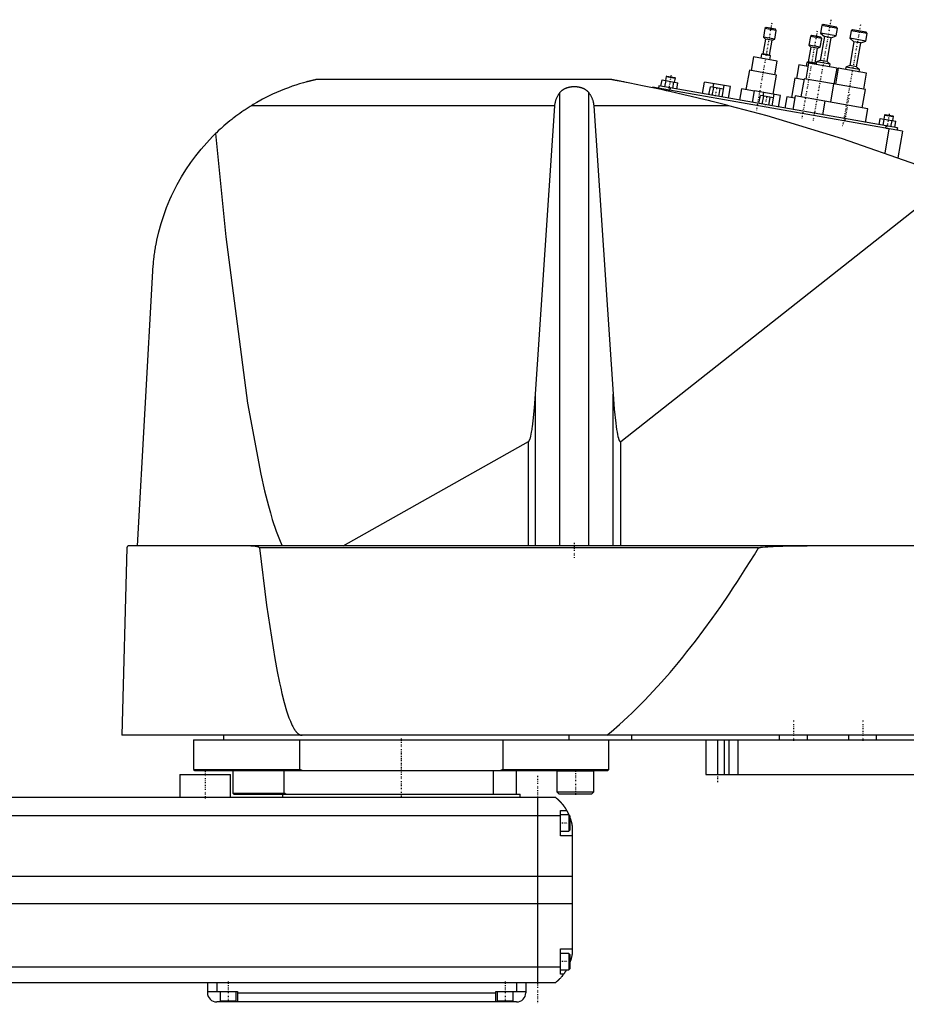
# Model space of a CAD drawing. Extents: x -186 to 1056, y -1 to 900.
# Tile 2 of 3: x 435 to 819, y 371 to 797. Entities that reach past the tile are written whole.
import ezdxf

# ---------------------------------------------------------------- set-up
doc = ezdxf.new("R2010")
doc.units = 0
doc.linetypes.add('CENTER', pattern=[1.5, 0.45, -0.5, 0.05, -0.5])
doc.layers.add('CENTER', color=7, linetype='CENTER')
doc.layers.add('VIS', color=7, linetype='CONTINUOUS')

msp = doc.modelspace()

# ---------------------------------------------------------------- linework, layer by layer
at = {"layer": 'CENTER'}
for p, q in [((786.21, 797.4), (778.41, 753.19)), ((760.56, 795.91), (753.89, 758.08)), ((799.01, 795.14), (791.22, 750.94)), ((780.26, 792.44), (773.58, 754.6)), ((716.96, 773.27), (715.81, 766.72)), ((736.18, 764.22), (736.85, 768.01)), ((757.85, 760.4), (758.52, 764.19)), ((794.2, 764.99), (792.04, 752.74)), ((811.51, 756.59), (810.35, 750.04)), ((675, 570.9), (675, 564.3)), ((770, 493.9), (770, 485.1)), ((800, 493.9), (800, 485.1)), ((600, 486.17), (600, 471.54)), ((600, 480.07), (600, 459.92)), ((737, 473.8), (737, 467.2)), ((515, 472.05), (515, 459.95)), ((659, 470), (659, 371)), ((675.45, 472.7), (675.45, 461.7)), ((673.2, 449.5), (668.8, 449.5)), ((673.2, 389.5), (668.8, 389.5)), ((525, 380.9), (525, 372.1)), ((645, 380.9), (645, 372.1))]:
    msp.add_line(p, q, dxfattribs=at)
at = {"layer": 'VIS'}
for p, q in [((757.62, 793.62), (756.94, 789.78)), ((758.2, 794.03), (757.62, 793.62)), ((762.54, 792.75), (757.62, 793.62)), ((762.13, 793.33), (758.2, 794.03)), ((762.54, 792.75), (762.13, 793.33)), ((782.21, 794.87), (781.63, 791.62)), ((782.79, 795.27), (782.21, 794.87)), ((789.1, 793.65), (782.21, 794.87)), ((788.69, 794.23), (782.79, 795.27)), ((788.53, 790.4), (789.1, 793.65)), ((789.1, 793.65), (788.69, 794.23)), ((757.82, 789.01), (756.69, 782.61)), ((756.94, 789.78), (757.82, 789.01)), ((761.86, 788.91), (756.94, 789.78)), ((760.77, 788.49), (757.82, 789.01)), ((760.77, 788.49), (761.86, 788.91)), ((761.86, 788.91), (762.54, 792.75)), ((777.31, 790.15), (776.64, 786.31)), ((777.89, 790.55), (777.31, 790.15)), ((782.24, 789.28), (777.31, 790.15)), ((781.83, 789.86), (777.89, 790.55)), ((781.56, 785.44), (782.24, 789.28)), ((783.39, 790.09), (781.57, 779.75)), ((781.63, 791.62), (783.39, 790.09)), ((788.53, 790.4), (781.63, 791.62)), ((782.24, 789.28), (781.83, 789.86)), ((786.35, 789.57), (783.39, 790.09)), ((784.53, 779.23), (786.35, 789.57)), ((786.35, 789.57), (788.53, 790.4)), ((795.01, 792.61), (794.44, 789.36)), ((794.44, 789.36), (796.2, 787.83)), ((801.33, 788.15), (794.44, 789.36)), ((795.59, 793.02), (795.01, 792.61)), ((801.9, 791.4), (795.01, 792.61)), ((801.5, 791.97), (795.59, 793.02)), ((801.33, 788.15), (801.9, 791.4)), ((801.9, 791.4), (801.5, 791.97)), ((759.65, 782.09), (760.77, 788.49)), ((777.52, 785.54), (776.39, 779.14)), ((776.64, 786.31), (777.52, 785.54)), ((781.56, 785.44), (776.64, 786.31)), ((780.47, 785.02), (777.52, 785.54)), ((779.34, 778.62), (780.47, 785.02)), ((780.47, 785.02), (781.56, 785.44)), ((796.2, 787.83), (794.37, 777.49)), ((799.15, 787.31), (796.2, 787.83)), ((797.33, 776.97), (799.15, 787.31)), ((799.15, 787.31), (801.33, 788.15)), ((752.65, 781.29), (751.61, 775.39)), ((762.99, 779.47), (752.65, 781.29)), ((756.15, 782.4), (755.85, 780.73)), ((756.69, 782.61), (756.15, 782.4)), ((760.09, 781.71), (756.15, 782.4)), ((759.65, 782.09), (756.69, 782.61)), ((760.09, 781.71), (759.65, 782.09)), ((759.79, 780.04), (760.09, 781.71)), ((761.95, 773.56), (762.99, 779.47)), ((772.35, 777.82), (771.3, 771.91)), ((776.28, 777.13), (772.35, 777.82)), ((776.55, 778.6), (775.33, 771.71)), ((775.84, 778.93), (775.55, 777.26)), ((776.39, 779.14), (775.84, 778.93)), ((779.78, 778.24), (775.84, 778.93)), ((779.34, 778.62), (776.39, 779.14)), ((788.86, 776.43), (776.55, 778.6)), ((779.78, 778.24), (779.34, 778.62)), ((779.94, 779.12), (779.75, 778.04)), ((779.75, 778.04), (779.78, 778.24)), ((781.57, 779.75), (779.94, 779.12)), ((785.85, 778.08), (779.94, 779.12)), ((784.53, 779.23), (781.57, 779.75)), ((785.85, 778.08), (784.53, 779.23)), ((785.66, 777), (785.85, 778.08)), ((787.64, 769.54), (788.86, 776.43)), ((789.35, 776.35), (788.13, 769.45)), ((801.66, 774.18), (789.35, 776.35)), ((792.74, 776.87), (792.55, 775.78)), ((794.37, 777.49), (792.74, 776.87)), ((798.65, 775.82), (792.74, 776.87)), ((797.33, 776.97), (794.37, 777.49)), ((798.65, 775.82), (797.33, 776.97)), ((714.85, 772.78), (714.54, 771.06)), ((715.14, 772.98), (714.85, 772.78)), ((714.85, 772.78), (718.79, 772.08)), ((715.14, 772.98), (718.58, 772.37)), ((718.48, 770.36), (718.79, 772.08)), ((718.79, 772.08), (718.58, 772.37)), ((750.87, 775.52), (749.39, 767.15)), ((762.69, 773.43), (750.87, 775.52)), ((761.23, 765.16), (762.69, 773.43)), ((770.57, 772.04), (769.09, 763.67)), ((774.5, 771.35), (770.57, 772.04)), ((774.59, 771.84), (773.2, 763.96)), ((787.4, 769.58), (774.59, 771.84)), ((798.46, 774.74), (798.65, 775.82)), ((800.44, 767.28), (801.66, 774.18)), ((690.94, 771.5), (563.33, 771.5)), ((708.96, 768.18), (708.91, 767.91)), ((817.29, 749.08), (708.96, 768.18)), ((711.6, 768.73), (711.42, 767.75)), ((815, 750.5), (711.6, 768.73)), ((712.56, 768.56), (713.05, 771.32)), ((713.05, 771.32), (719.87, 770.12)), ((714.27, 768.26), (714.75, 771.02)), ((716.52, 767.86), (716.35, 766.88)), ((717.68, 767.66), (718.17, 770.42)), ((719.39, 767.36), (719.87, 770.12)), ((730.6, 765.38), (731.49, 770.4)), ((742.71, 768.42), (731.49, 770.4)), ((733.37, 764.89), (733.98, 768.34)), ((739.67, 767.34), (733.98, 768.34)), ((734.79, 764.64), (735.4, 768.09)), ((735.14, 768.14), (735.42, 769.71)), ((737.64, 764.14), (738.24, 767.59)), ((739.06, 763.89), (739.95, 768.91)), ((741.83, 763.4), (742.71, 768.42)), ((787.39, 769.58), (786, 761.71)), ((801.18, 767.15), (787.39, 769.58)), ((668.66, 569.6), (668.66, 765.71)), ((681.34, 569.6), (681.34, 765.71)), ((714.87, 767.14), (714.78, 766.64)), ((739.06, 763.89), (739.67, 767.34)), ((747.42, 767.49), (746.56, 762.57)), ((753.13, 766.49), (747.42, 767.49)), ((752.27, 761.56), (753.15, 766.58)), ((764.38, 764.6), (753.15, 766.58)), ((755.04, 761.07), (755.65, 764.52)), ((761.33, 763.52), (755.65, 764.52)), ((756.46, 760.82), (757.07, 764.27)), ((756.81, 764.32), (757.08, 765.89)), ((759.3, 760.32), (759.91, 763.77)), ((760.72, 760.07), (761.33, 763.52)), ((760.73, 760.07), (761.61, 765.09)), ((763.49, 759.58), (764.38, 764.6)), ((767.12, 764.02), (766.25, 759.1)), ((770.57, 763.41), (767.12, 764.02)), ((770.74, 764.4), (769.7, 758.49)), ((783.54, 762.14), (770.74, 764.4)), ((799.79, 759.27), (801.18, 767.15)), ((666.57, 760.16), (535.05, 760.16)), ((658.17, 635.23), (666.57, 760.16)), ((742.03, 760.16), (683.43, 760.16)), ((683.43, 760.16), (691.83, 635.23)), ((783.54, 762.14), (782.5, 756.23)), ((802.25, 758.84), (783.54, 762.14)), ((801.21, 752.93), (802.25, 758.84)), ((809.39, 756.1), (809.08, 754.38)), ((809.68, 756.31), (809.39, 756.1)), ((809.39, 756.1), (813.33, 755.41)), ((809.68, 756.31), (813.12, 755.7)), ((813.02, 753.69), (813.33, 755.41)), ((813.33, 755.41), (813.12, 755.7)), ((807.1, 751.89), (807.59, 754.64)), ((807.59, 754.64), (814.41, 753.44)), ((808.81, 751.59), (809.3, 754.34)), ((810.08, 751.37), (809.9, 750.38)), ((812.22, 750.99), (812.71, 753.74)), ((813.93, 750.69), (814.41, 753.44)), ((815, 750.5), (814.83, 749.52)), ((811.38, 750.12), (809.53, 739.63)), ((817.29, 749.08), (815.26, 737.59)), ((695.22, 614.75), (839.33, 728.44)), ((485.65, 569.6), (492.34, 688.56)), ((658.17, 569.6), (658.17, 635.23)), ((691.83, 569.6), (691.83, 635.23)), ((574.82, 569.6), (655.15, 614.71)), ((655.15, 569.6), (655.15, 614.71)), ((695.22, 569.6), (695.22, 614.75)), ((481.05, 568.63), (478.96, 487.5)), ((1052.45, 569.6), (482.05, 569.6)), ((754.88, 568.63), (538.61, 568.63)), ((1055.5, 487.5), (478.96, 487.5)), ((523, 487.5), (523, 485.5)), ((672.83, 485.5), (672.83, 487.5)), ((700, 485.5), (700, 487.5)), ((764, 485.5), (764, 487.5)), ((776, 485.5), (776, 487.5)), ((794, 485.5), (794, 487.5)), ((806, 485.5), (806, 487.5)), ((510, 485.5), (510, 472.7)), ((510, 485.5), (1050, 485.5)), ((555.98, 472.7), (555.98, 485.5)), ((644.02, 485.5), (644.02, 472.7)), ((690, 472.7), (690, 485.5)), ((732, 485.5), (732, 470.5)), ((737, 485.5), (737, 470.5)), ((740, 485.5), (740, 470.5)), ((742, 485.5), (742, 470.5)), ((745.84, 485.5), (745.84, 470.5)), ((504, 470.5), (504, 460.5)), ((504, 470.5), (526, 470.5)), ((510, 472.7), (510.5, 472.2)), ((510, 472.7), (555.98, 472.7)), ((510.5, 472.2), (689.5, 472.2)), ((526, 460.5), (526, 470.5)), ((527, 472.2), (527, 462.5)), ((549.28, 462.5), (549.28, 472.2)), ((557.01, 472.2), (555.98, 472.7)), ((640, 462), (640, 472.2)), ((644.02, 472.7), (642.99, 472.2)), ((644.02, 472.7), (690, 472.7)), ((650, 462), (650, 472.2)), ((667.55, 472.2), (667.45, 472.1)), ((667.45, 472.1), (667.45, 463)), ((667.45, 472.1), (683.45, 472.1)), ((683.45, 472.1), (683.35, 472.2)), ((683.45, 463), (683.45, 472.1)), ((689.5, 472.2), (690, 472.7)), ((732, 470.5), (1040, 470.5)), ((527, 462.5), (527.5, 462)), ((527, 462.5), (549.28, 462.5)), ((527.5, 462), (651.5, 462)), ((548.5, 462), (548.5, 460.5)), ((550, 462), (549.28, 462.5)), ((651.5, 460.5), (651.5, 462)), ((667.45, 463), (668.25, 462.2)), ((667.45, 463), (683.45, 463)), ((668.25, 462.2), (682.65, 462.2)), ((682.65, 462.2), (683.45, 463)), ((667, 460.5), (-83, 460.5)), ((659, 460.5), (659, 380.5)), ((-85, 452.8), (669, 452.8)), ((669, 444), (669, 455)), ((669, 455), (671.65, 455)), ((672.6, 453), (669, 453)), ((673, 452.6), (672.6, 453)), ((672.6, 453), (672.6, 446)), ((673, 452.6), (673, 446.4)), ((674, 448.5), (674, 392.5)), ((669, 446), (672.6, 446)), ((674, 444), (669, 444)), ((672.6, 446), (673, 446.4)), ((-90, 426.46), (674, 426.46)), ((-90, 414.6), (674, 414.6)), ((669, 395), (674, 395)), ((669, 384), (669, 395)), ((672.6, 393), (669, 393)), ((673, 392.6), (672.6, 393)), ((672.6, 393), (672.6, 386)), ((673, 392.6), (673, 386.4)), ((-85, 387.22), (669, 387.22)), ((669, 386), (672.6, 386)), ((670.34, 384), (669, 384)), ((672.6, 386), (673, 386.4)), ((-83, 380.5), (667, 380.5)), ((516, 380.5), (516, 376)), ((520, 380.5), (520, 376.5)), ((650, 380.5), (650, 376.5)), ((654, 380.5), (654, 376)), ((516, 376.5), (529, 376.5)), ((521.5, 376.5), (521.5, 372.5)), ((528.5, 372.5), (528.5, 376.5)), ((529, 376.5), (529, 372)), ((529, 376), (641, 376)), ((641, 376.5), (654, 376.5)), ((641, 372), (641, 376.5)), ((641.5, 376.5), (641.5, 372.5)), ((648.5, 372.5), (648.5, 376.5)), ((650, 372), (520, 372)), ((521.5, 372.5), (528.5, 372.5)), ((525, 372), (525, 372.5)), ((641.5, 372.5), (648.5, 372.5)), ((645, 372), (645, 372.5))]:
    msp.add_line(p, q, dxfattribs=at)
for points in [[(563.33, 771.5, 0), (563.33, 771.5, 0), (563.33, 771.5, 0), (563.33, 771.5, 0), (563.33, 771.5, 0), (563.33, 771.5, 0), (563.32, 771.5, 0), (563.32, 771.5, 0), (563.31, 771.5, 0), (563.3, 771.49, 0), (563.3, 771.49, 0), (563.29, 771.49, 0), (563.29, 771.49, 0), (563.28, 771.49, 0), (563.27, 771.49, 0), (563.26, 771.48, 0), (563.24, 771.48, 0), (563.23, 771.48, 0), (563.22, 771.48, 0), (563.22, 771.48, 0), (563.2, 771.47, 0), (563.19, 771.47, 0), (563.18, 771.47, 0), (563.17, 771.47, 0), (563.15, 771.46, 0), (563.13, 771.46, 0), (563.13, 771.46, 0), (563.12, 771.45, 0), (563.1, 771.45, 0), (563.07, 771.44, 0), (563.05, 771.44, 0), (563.03, 771.44, 0), (563.01, 771.43, 0), (563, 771.43, 0), (562.99, 771.42, 0), (562.96, 771.42, 0), (562.94, 771.41, 0), (562.91, 771.41, 0), (562.89, 771.4, 0), (562.86, 771.4, 0), (562.84, 771.39, 0), (562.83, 771.39, 0), (562.8, 771.39, 0), (562.78, 771.38, 0), (562.67, 771.36, 0), (562.48, 771.31, 0), (562.28, 771.27, 0), (562.18, 771.24, 0), (562.07, 771.22, 0), (561.86, 771.17, 0), (561.65, 771.12, 0), (561.42, 771.07, 0), (561.19, 771.01, 0), (560.95, 770.96, 0), (560.83, 770.93, 0), (560.71, 770.9, 0), (560.46, 770.83, 0), (560.2, 770.77, 0), (560.07, 770.74, 0), (559.94, 770.7, 0), (559.68, 770.64, 0), (559.41, 770.57, 0), (559.28, 770.53, 0), (559.14, 770.5, 0), (558.87, 770.42, 0), (558.6, 770.35, 0), (557.62, 770.08, 0), (555.96, 769.59, 0), (554.36, 769.09, 0), (552.74, 768.54, 0), (551.07, 767.95, 0), (550.23, 767.63, 0), (549.37, 767.3, 0), (547.66, 766.61, 0), (545.93, 765.87, 0), (544.2, 765.08, 0), (542.47, 764.26, 0), (540.77, 763.4, 0), (539.92, 762.95, 0), (539.09, 762.5, 0), (537.44, 761.58, 0), (535.83, 760.64, 0), (535.05, 760.16, 0)], [(668.66, 765.71, 0), (668.7, 765.76, 0), (668.77, 765.86, 0), (668.85, 765.95, 0), (668.89, 766, 0), (668.93, 766.05, 0), (669.01, 766.14, 0), (669.09, 766.24, 0), (669.18, 766.33, 0), (669.27, 766.42, 0), (669.37, 766.51, 0), (669.41, 766.56, 0), (669.46, 766.6, 0), (669.56, 766.69, 0), (669.66, 766.77, 0), (669.76, 766.85, 0), (669.86, 766.93, 0), (669.97, 767.01, 0), (670.02, 767.05, 0), (670.07, 767.09, 0), (670.18, 767.16, 0), (670.29, 767.23, 0), (670.34, 767.26, 0), (670.4, 767.3, 0), (670.51, 767.36, 0), (670.61, 767.42, 0), (670.67, 767.45, 0), (670.72, 767.48, 0), (670.83, 767.54, 0), (670.95, 767.59, 0), (671.06, 767.65, 0), (671.18, 767.7, 0), (671.3, 767.75, 0), (671.36, 767.78, 0), (671.42, 767.8, 0), (671.54, 767.85, 0), (671.67, 767.9, 0), (671.79, 767.94, 0), (671.92, 767.99, 0), (672.05, 768.03, 0), (672.12, 768.05, 0), (672.19, 768.07, 0), (672.32, 768.1, 0), (672.45, 768.14, 0), (672.59, 768.17, 0), (672.72, 768.2, 0), (672.86, 768.23, 0), (672.93, 768.25, 0), (673, 768.26, 0), (673.14, 768.28, 0), (673.28, 768.31, 0), (673.41, 768.33, 0), (673.55, 768.35, 0), (673.69, 768.37, 0), (673.76, 768.37, 0), (673.83, 768.38, 0), (673.97, 768.4, 0), (674.11, 768.41, 0), (674.25, 768.42, 0), (674.39, 768.43, 0), (674.53, 768.43, 0), (674.59, 768.44, 0), (674.66, 768.44, 0), (674.8, 768.44, 0), (674.93, 768.44, 0), (675, 768.44, 0), (675.07, 768.44, 0), (675.2, 768.44, 0), (675.34, 768.44, 0), (675.41, 768.44, 0), (675.47, 768.43, 0), (675.61, 768.43, 0), (675.75, 768.42, 0), (675.89, 768.41, 0), (676.03, 768.4, 0), (676.17, 768.38, 0), (676.24, 768.37, 0), (676.31, 768.37, 0), (676.45, 768.35, 0), (676.59, 768.33, 0), (676.72, 768.31, 0), (676.86, 768.28, 0), (677, 768.26, 0), (677.07, 768.25, 0), (677.14, 768.23, 0), (677.28, 768.2, 0), (677.41, 768.17, 0), (677.55, 768.14, 0), (677.68, 768.1, 0), (677.81, 768.07, 0), (677.88, 768.05, 0), (677.95, 768.03, 0), (678.08, 767.99, 0), (678.21, 767.94, 0), (678.33, 767.9, 0), (678.46, 767.85, 0), (678.58, 767.8, 0), (678.64, 767.78, 0), (678.7, 767.75, 0), (678.82, 767.7, 0), (678.94, 767.65, 0), (679.05, 767.59, 0), (679.17, 767.54, 0), (679.28, 767.48, 0), (679.33, 767.45, 0), (679.39, 767.42, 0), (679.49, 767.36, 0), (679.6, 767.3, 0), (679.66, 767.26, 0), (679.71, 767.23, 0), (679.82, 767.16, 0), (679.93, 767.09, 0), (679.98, 767.05, 0), (680.03, 767.01, 0), (680.14, 766.93, 0), (680.24, 766.85, 0), (680.34, 766.77, 0), (680.44, 766.69, 0), (680.54, 766.6, 0), (680.59, 766.56, 0), (680.63, 766.51, 0), (680.73, 766.42, 0), (680.82, 766.33, 0), (680.91, 766.24, 0), (680.99, 766.14, 0), (681.07, 766.05, 0), (681.11, 766, 0), (681.15, 765.95, 0), (681.23, 765.86, 0), (681.3, 765.76, 0), (681.34, 765.71, 0)], [(742.03, 760.16, 0), (740.59, 760.53, 0), (737.67, 761.27, 0), (734.69, 762.01, 0), (733.19, 762.37, 0), (731.68, 762.74, 0), (728.64, 763.47, 0), (725.58, 764.19, 0), (722.52, 764.91, 0), (719.46, 765.6, 0), (716.41, 766.28, 0), (714.9, 766.62, 0), (713.39, 766.95, 0), (710.41, 767.59, 0), (707.47, 768.21, 0), (704.59, 768.81, 0), (701.78, 769.39, 0), (699.05, 769.93, 0), (697.64, 770.21, 0), (697.41, 770.26, 0), (696.93, 770.35, 0), (696.46, 770.44, 0), (696.22, 770.49, 0), (695.99, 770.53, 0), (695.52, 770.63, 0), (695.06, 770.71, 0), (694.6, 770.8, 0), (694.16, 770.89, 0), (693.73, 770.97, 0), (693.52, 771.01, 0), (693.31, 771.05, 0), (692.91, 771.13, 0), (692.53, 771.2, 0), (692.32, 771.24, 0), (692.26, 771.25, 0), (692.2, 771.26, 0), (692.17, 771.27, 0), (692.14, 771.27, 0), (692.08, 771.28, 0), (692.03, 771.29, 0), (691.97, 771.31, 0), (691.91, 771.32, 0), (691.86, 771.33, 0), (691.83, 771.33, 0), (691.8, 771.34, 0), (691.74, 771.35, 0), (691.69, 771.36, 0), (691.64, 771.37, 0), (691.58, 771.38, 0), (691.53, 771.39, 0), (691.51, 771.39, 0), (691.48, 771.4, 0), (691.44, 771.41, 0), (691.39, 771.41, 0), (691.37, 771.42, 0), (691.35, 771.42, 0), (691.3, 771.43, 0), (691.26, 771.44, 0), (691.24, 771.44, 0), (691.22, 771.45, 0), (691.19, 771.45, 0), (691.15, 771.46, 0), (691.12, 771.47, 0), (691.09, 771.47, 0), (691.06, 771.48, 0), (691.05, 771.48, 0), (691.04, 771.48, 0), (691.02, 771.48, 0), (691, 771.49, 0), (690.98, 771.49, 0), (690.96, 771.49, 0), (690.95, 771.5, 0), (690.95, 771.5, 0), (690.94, 771.5, 0), (690.94, 771.5, 0), (690.94, 771.5, 0), (690.94, 771.5, 0)], [(666.57, 760.16, 0), (666.58, 760.32, 0), (666.61, 760.65, 0), (666.66, 760.97, 0), (666.68, 761.13, 0), (666.71, 761.3, 0), (666.78, 761.62, 0), (666.85, 761.94, 0), (666.94, 762.26, 0), (667.03, 762.57, 0), (667.14, 762.89, 0), (667.2, 763.04, 0), (667.26, 763.2, 0), (667.39, 763.51, 0), (667.52, 763.81, 0), (667.67, 764.11, 0), (667.83, 764.41, 0), (668, 764.71, 0), (668.08, 764.86, 0), (668.17, 765, 0), (668.36, 765.29, 0), (668.56, 765.57, 0), (668.66, 765.71, 0)], [(681.34, 765.71, 0), (681.44, 765.57, 0), (681.64, 765.29, 0), (681.83, 765, 0), (681.92, 764.86, 0), (682, 764.71, 0), (682.17, 764.41, 0), (682.33, 764.11, 0), (682.48, 763.81, 0), (682.61, 763.51, 0), (682.74, 763.2, 0), (682.8, 763.04, 0), (682.86, 762.89, 0), (682.97, 762.57, 0), (683.06, 762.26, 0), (683.15, 761.94, 0), (683.22, 761.62, 0), (683.29, 761.3, 0), (683.32, 761.13, 0), (683.34, 760.97, 0), (683.39, 760.65, 0), (683.42, 760.32, 0), (683.43, 760.16, 0)], [(535.05, 760.16, 0), (534.58, 759.87, 0), (533.66, 759.29, 0), (532.74, 758.69, 0), (532.28, 758.39, 0), (531.83, 758.08, 0), (530.93, 757.47, 0), (530.03, 756.84, 0), (529.14, 756.2, 0), (528.26, 755.55, 0), (527.39, 754.89, 0), (526.96, 754.55, 0), (526.53, 754.21, 0), (525.67, 753.53, 0), (524.82, 752.84, 0), (523.98, 752.14, 0), (523.15, 751.42, 0), (522.33, 750.7, 0), (521.92, 750.33, 0), (521.52, 749.97, 0), (520.71, 749.22, 0), (519.92, 748.47, 0), (519.53, 748.09, 0)], [(839.33, 728.44, 0), (823.4, 734.59, 0), (791.19, 745.86, 0), (758.52, 755.74, 0), (742.03, 760.16, 0)], [(492.34, 688.56, 0), (492.36, 688.89, 0), (492.4, 689.54, 0), (492.45, 690.19, 0), (492.47, 690.52, 0), (492.5, 690.84, 0), (492.56, 691.49, 0), (492.62, 692.13, 0), (492.68, 692.78, 0), (492.75, 693.42, 0), (492.82, 694.06, 0), (492.86, 694.37, 0), (492.9, 694.69, 0), (492.98, 695.33, 0), (493.07, 695.96, 0), (493.16, 696.59, 0), (493.25, 697.21, 0), (493.35, 697.84, 0), (493.4, 698.15, 0), (493.45, 698.46, 0), (493.56, 699.09, 0), (493.67, 699.71, 0), (493.73, 700.01, 0), (494.09, 701.86, 0), (494.93, 705.5, 0), (495.91, 709.08, 0), (497.03, 712.6, 0), (498.3, 716.06, 0), (499.7, 719.46, 0), (500.45, 721.14, 0), (501.24, 722.81, 0), (502.91, 726.09, 0), (504.72, 729.3, 0), (506.67, 732.43, 0), (508.74, 735.49, 0), (510.93, 738.46, 0), (512.07, 739.91, 0), (513.25, 741.34, 0), (515.68, 744.12, 0), (518.22, 746.79, 0), (519.53, 748.09, 0)], [(519.53, 748.09, 0), (524, 703.31, 0), (533.41, 631.3, 0), (539.13, 600.55, 0), (540.78, 593.33, 0), (542.45, 586.82, 0), (543.28, 583.82, 0), (544.12, 581.01, 0), (545.8, 575.91, 0), (547.49, 571.52, 0), (548.33, 569.6, 0)], [(655.15, 614.71, 0), (655.16, 614.71, 0), (655.16, 614.71, 0), (655.17, 614.72, 0), (655.17, 614.72, 0), (655.17, 614.72, 0), (655.18, 614.72, 0), (655.18, 614.73, 0), (655.19, 614.73, 0), (655.19, 614.73, 0), (655.2, 614.74, 0), (655.2, 614.74, 0), (655.2, 614.74, 0), (655.21, 614.74, 0), (655.21, 614.75, 0), (655.23, 614.76, 0), (655.25, 614.78, 0), (655.26, 614.79, 0), (655.29, 614.82, 0), (655.32, 614.85, 0), (655.35, 614.89, 0), (655.38, 614.93, 0), (655.41, 614.98, 0), (655.43, 615, 0), (655.44, 615.02, 0), (655.47, 615.07, 0), (655.5, 615.13, 0), (655.53, 615.18, 0), (655.56, 615.24, 0), (655.59, 615.31, 0), (655.61, 615.34, 0), (655.62, 615.37, 0), (655.65, 615.44, 0), (655.68, 615.52, 0), (655.7, 615.56, 0), (655.71, 615.6, 0), (655.74, 615.68, 0), (655.77, 615.76, 0), (655.79, 615.8, 0), (655.8, 615.85, 0), (655.83, 615.94, 0), (655.86, 616.03, 0), (655.97, 616.38, 0), (656.15, 617.08, 0), (656.32, 617.9, 0), (656.5, 618.83, 0), (656.67, 619.88, 0), (656.76, 620.44, 0), (656.84, 621.04, 0), (657.01, 622.31, 0), (657.17, 623.69, 0), (657.73, 629.38, 0), (658.17, 635.23, 0)], [(691.83, 635.23, 0), (692.32, 628.77, 0), (692.95, 622.66, 0), (693.13, 621.22, 0), (693.32, 619.92, 0), (693.42, 619.32, 0), (693.52, 618.75, 0), (693.71, 617.73, 0), (693.91, 616.86, 0), (694.11, 616.13, 0), (694.22, 615.77, 0), (694.26, 615.67, 0), (694.29, 615.59, 0), (694.31, 615.54, 0), (694.32, 615.5, 0), (694.36, 615.42, 0), (694.39, 615.34, 0), (694.42, 615.27, 0), (694.46, 615.2, 0), (694.49, 615.14, 0), (694.51, 615.11, 0), (694.52, 615.08, 0), (694.56, 615.02, 0), (694.59, 614.97, 0), (694.61, 614.94, 0), (694.63, 614.92, 0), (694.66, 614.88, 0), (694.69, 614.84, 0), (694.71, 614.82, 0), (694.73, 614.8, 0), (694.76, 614.77, 0), (694.78, 614.75, 0), (694.79, 614.75, 0), (694.79, 614.74, 0), (694.79, 614.74, 0), (694.8, 614.74, 0), (694.8, 614.74, 0), (694.81, 614.73, 0), (694.81, 614.73, 0), (694.82, 614.72, 0), (694.83, 614.72, 0), (694.83, 614.72, 0), (694.83, 614.72, 0), (694.84, 614.71, 0), (694.84, 614.71, 0), (694.85, 614.71, 0), (694.85, 614.7, 0), (694.86, 614.7, 0), (694.86, 614.7, 0), (694.87, 614.7, 0), (694.87, 614.7, 0), (694.88, 614.69, 0), (694.88, 614.69, 0), (694.89, 614.69, 0), (694.89, 614.69, 0), (694.9, 614.69, 0), (694.9, 614.68, 0), (694.9, 614.68, 0), (694.91, 614.68, 0), (694.91, 614.68, 0), (694.92, 614.68, 0), (694.92, 614.68, 0), (694.93, 614.68, 0), (694.93, 614.68, 0), (694.93, 614.67, 0), (694.94, 614.67, 0), (694.94, 614.67, 0), (694.95, 614.67, 0), (694.96, 614.67, 0), (694.96, 614.67, 0), (694.96, 614.67, 0), (694.97, 614.67, 0), (694.97, 614.67, 0), (694.98, 614.67, 0), (694.98, 614.67, 0), (694.99, 614.67, 0), (694.99, 614.67, 0), (695, 614.67, 0), (695, 614.67, 0), (695.01, 614.67, 0), (695.01, 614.67, 0), (695.02, 614.67, 0), (695.02, 614.67, 0), (695.03, 614.67, 0), (695.03, 614.67, 0), (695.03, 614.67, 0), (695.04, 614.67, 0), (695.05, 614.67, 0), (695.05, 614.67, 0), (695.06, 614.67, 0), (695.06, 614.67, 0), (695.07, 614.67, 0), (695.07, 614.67, 0), (695.07, 614.68, 0), (695.08, 614.68, 0), (695.08, 614.68, 0), (695.09, 614.68, 0), (695.1, 614.68, 0), (695.1, 614.68, 0), (695.1, 614.68, 0), (695.11, 614.69, 0), (695.11, 614.69, 0), (695.12, 614.69, 0), (695.12, 614.69, 0), (695.12, 614.69, 0), (695.13, 614.7, 0), (695.13, 614.7, 0), (695.14, 614.7, 0), (695.14, 614.7, 0), (695.15, 614.71, 0), (695.15, 614.71, 0), (695.16, 614.71, 0), (695.16, 614.71, 0), (695.17, 614.72, 0), (695.17, 614.72, 0), (695.17, 614.72, 0), (695.18, 614.73, 0), (695.19, 614.73, 0), (695.19, 614.73, 0), (695.2, 614.74, 0), (695.2, 614.74, 0), (695.2, 614.74, 0), (695.21, 614.75, 0), (695.21, 614.75, 0), (695.22, 614.75, 0)], [(482.05, 569.6, 0), (482.02, 569.6, 0), (481.96, 569.6, 0), (481.89, 569.59, 0), (481.86, 569.58, 0), (481.83, 569.58, 0), (481.77, 569.56, 0), (481.71, 569.54, 0), (481.64, 569.51, 0), (481.58, 569.48, 0), (481.52, 569.45, 0), (481.49, 569.43, 0), (481.46, 569.41, 0), (481.4, 569.36, 0), (481.34, 569.31, 0), (481.29, 569.25, 0), (481.24, 569.18, 0), (481.21, 569.14, 0), (481.2, 569.13, 0), (481.19, 569.11, 0), (481.19, 569.1, 0), (481.18, 569.1, 0), (481.17, 569.08, 0), (481.17, 569.07, 0), (481.16, 569.06, 0), (481.16, 569.05, 0), (481.15, 569.03, 0), (481.14, 569.01, 0), (481.14, 569.01, 0), (481.13, 569, 0), (481.12, 568.98, 0), (481.12, 568.96, 0), (481.11, 568.94, 0), (481.1, 568.92, 0), (481.09, 568.89, 0), (481.09, 568.88, 0), (481.09, 568.87, 0), (481.08, 568.85, 0), (481.08, 568.82, 0), (481.07, 568.8, 0), (481.07, 568.78, 0), (481.07, 568.78, 0), (481.06, 568.77, 0), (481.06, 568.77, 0), (481.06, 568.77, 0), (481.06, 568.76, 0), (481.06, 568.76, 0), (481.06, 568.75, 0), (481.06, 568.75, 0), (481.06, 568.74, 0), (481.06, 568.74, 0), (481.06, 568.74, 0), (481.06, 568.73, 0), (481.06, 568.73, 0), (481.06, 568.72, 0), (481.06, 568.72, 0), (481.06, 568.71, 0), (481.06, 568.71, 0), (481.06, 568.71, 0), (481.06, 568.7, 0), (481.05, 568.7, 0), (481.05, 568.69, 0), (481.05, 568.69, 0), (481.05, 568.68, 0), (481.05, 568.68, 0), (481.05, 568.67, 0), (481.05, 568.67, 0), (481.05, 568.67, 0), (481.05, 568.66, 0), (481.05, 568.66, 0), (481.05, 568.65, 0), (481.05, 568.64, 0), (481.05, 568.64, 0), (481.05, 568.64, 0), (481.05, 568.63, 0), (481.05, 568.63, 0), (481.05, 568.63, 0)], [(534.85, 569.6, 0), (534.95, 569.6, 0), (535.17, 569.6, 0), (535.38, 569.59, 0), (535.5, 569.58, 0), (535.61, 569.58, 0), (535.83, 569.56, 0), (536.06, 569.54, 0), (536.29, 569.51, 0), (536.51, 569.48, 0), (536.74, 569.45, 0), (536.85, 569.43, 0), (536.97, 569.41, 0), (537.19, 569.36, 0), (537.41, 569.31, 0), (537.62, 569.26, 0), (537.83, 569.19, 0), (537.94, 569.15, 0), (537.98, 569.13, 0), (538.01, 569.12, 0), (538.03, 569.11, 0), (538.04, 569.11, 0), (538.08, 569.09, 0), (538.11, 569.08, 0), (538.13, 569.07, 0), (538.15, 569.06, 0), (538.18, 569.05, 0), (538.21, 569.03, 0), (538.23, 569.02, 0), (538.25, 569.01, 0), (538.28, 568.99, 0), (538.31, 568.97, 0), (538.35, 568.95, 0), (538.38, 568.93, 0), (538.41, 568.91, 0), (538.42, 568.9, 0), (538.44, 568.88, 0), (538.47, 568.86, 0), (538.49, 568.84, 0), (538.52, 568.81, 0), (538.53, 568.79, 0), (538.54, 568.79, 0), (538.54, 568.78, 0), (538.54, 568.78, 0), (538.54, 568.78, 0), (538.55, 568.77, 0), (538.55, 568.77, 0), (538.55, 568.76, 0), (538.56, 568.76, 0), (538.56, 568.75, 0), (538.56, 568.75, 0), (538.57, 568.75, 0), (538.57, 568.74, 0), (538.57, 568.74, 0), (538.57, 568.73, 0), (538.58, 568.73, 0), (538.58, 568.73, 0), (538.58, 568.72, 0), (538.58, 568.72, 0), (538.58, 568.71, 0), (538.59, 568.71, 0), (538.59, 568.7, 0), (538.59, 568.7, 0), (538.59, 568.69, 0), (538.6, 568.68, 0), (538.6, 568.68, 0), (538.6, 568.68, 0), (538.6, 568.67, 0), (538.6, 568.67, 0), (538.6, 568.66, 0), (538.6, 568.65, 0), (538.61, 568.65, 0), (538.61, 568.65, 0), (538.61, 568.64, 0), (538.61, 568.64, 0), (538.61, 568.63, 0), (538.61, 568.63, 0)], [(538.61, 568.63, 0), (541.63, 543.92, 0), (545.19, 520.7, 0), (546.21, 515.19, 0), (547.23, 510.17, 0), (547.74, 507.85, 0), (548.25, 505.66, 0), (549.28, 501.64, 0), (550.31, 498.12, 0), (551.33, 495.11, 0), (551.93, 493.58, 0), (552.11, 493.17, 0), (552.28, 492.78, 0), (552.36, 492.59, 0), (552.45, 492.41, 0), (552.62, 492.04, 0), (552.79, 491.69, 0), (552.96, 491.36, 0), (553.13, 491.04, 0), (553.31, 490.73, 0), (553.39, 490.58, 0), (553.48, 490.44, 0), (553.65, 490.16, 0), (553.82, 489.89, 0), (553.91, 489.76, 0), (553.99, 489.64, 0), (554.16, 489.4, 0), (554.34, 489.18, 0), (554.42, 489.07, 0), (554.51, 488.97, 0), (554.68, 488.77, 0), (554.85, 488.59, 0), (555.02, 488.42, 0), (555.2, 488.27, 0), (555.37, 488.13, 0), (555.45, 488.07, 0), (555.54, 488, 0), (555.71, 487.89, 0), (555.88, 487.8, 0), (556.05, 487.71, 0), (556.16, 487.67, 0), (556.18, 487.66, 0), (556.21, 487.65, 0), (556.23, 487.64, 0), (556.24, 487.64, 0), (556.27, 487.63, 0), (556.3, 487.62, 0), (556.33, 487.61, 0), (556.36, 487.6, 0), (556.38, 487.59, 0), (556.4, 487.59, 0), (556.41, 487.58, 0), (556.44, 487.57, 0), (556.47, 487.57, 0), (556.48, 487.56, 0), (556.5, 487.56, 0), (556.53, 487.55, 0), (556.56, 487.55, 0), (556.57, 487.54, 0), (556.58, 487.54, 0), (556.61, 487.54, 0), (556.64, 487.53, 0), (556.67, 487.53, 0), (556.7, 487.52, 0), (556.73, 487.52, 0), (556.74, 487.52, 0), (556.76, 487.51, 0), (556.79, 487.51, 0), (556.81, 487.51, 0), (556.84, 487.51, 0), (556.87, 487.5, 0), (556.9, 487.5, 0), (556.91, 487.5, 0), (556.93, 487.5, 0), (556.96, 487.5, 0), (556.99, 487.5, 0), (557, 487.5, 0)], [(689.11, 487.5, 0), (690.94, 489.03, 0), (694.59, 492.2, 0), (698.25, 495.54, 0), (700.07, 497.28, 0), (701.9, 499.05, 0), (705.56, 502.73, 0), (709.21, 506.57, 0), (712.86, 510.57, 0), (716.52, 514.75, 0), (720.17, 519.09, 0), (722, 521.32, 0), (723.83, 523.6, 0), (727.48, 528.27, 0), (731.13, 533.11, 0), (734.79, 538.12, 0), (738.44, 543.29, 0), (742.09, 548.63, 0), (743.92, 551.36, 0), (745.75, 554.13, 0), (749.4, 559.81, 0), (753.05, 565.65, 0), (754.88, 568.63, 0)], [(754.88, 568.63, 0), (754.88, 568.63, 0), (754.88, 568.63, 0), (754.88, 568.63, 0), (754.88, 568.63, 0), (754.88, 568.63, 0), (754.88, 568.63, 0), (754.88, 568.63, 0), (754.88, 568.63, 0), (754.89, 568.64, 0), (754.89, 568.64, 0), (754.89, 568.64, 0), (754.89, 568.65, 0), (754.9, 568.65, 0), (754.9, 568.65, 0), (754.9, 568.66, 0), (754.91, 568.66, 0), (754.91, 568.66, 0), (754.91, 568.66, 0), (754.92, 568.66, 0), (754.92, 568.67, 0), (754.93, 568.67, 0), (754.93, 568.67, 0), (754.94, 568.68, 0), (754.94, 568.68, 0), (754.94, 568.68, 0), (754.94, 568.68, 0), (754.95, 568.68, 0), (754.95, 568.69, 0), (754.97, 568.69, 0), (755, 568.71, 0), (755.03, 568.72, 0), (755.06, 568.73, 0), (755.09, 568.74, 0), (755.12, 568.75, 0), (755.13, 568.75, 0), (755.15, 568.76, 0), (755.18, 568.76, 0), (755.21, 568.77, 0), (755.31, 568.8, 0), (755.41, 568.82, 0), (755.5, 568.83, 0), (755.7, 568.87, 0), (755.89, 568.9, 0), (756.58, 568.98, 0), (757.7, 569.09, 0), (758.26, 569.13, 0), (758.82, 569.17, 0), (759.97, 569.24, 0), (761.14, 569.3, 0), (765.33, 569.45, 0), (772.51, 569.59, 0), (775.92, 569.6, 0)], [(667, 460.5, 0), (667, 460.5, 0), (667, 460.5, 0), (667, 460.5, 0), (667.01, 460.5, 0), (667.01, 460.49, 0), (667.01, 460.49, 0), (667.02, 460.49, 0), (667.02, 460.48, 0), (667.03, 460.47, 0), (667.04, 460.47, 0), (667.05, 460.46, 0), (667.05, 460.46, 0), (667.06, 460.45, 0), (667.08, 460.44, 0), (667.09, 460.42, 0), (667.11, 460.41, 0), (667.12, 460.4, 0), (667.13, 460.39, 0), (667.14, 460.38, 0), (667.16, 460.37, 0), (667.18, 460.35, 0), (667.19, 460.34, 0), (667.2, 460.33, 0), (667.23, 460.31, 0), (667.25, 460.29, 0), (667.27, 460.28, 0), (667.28, 460.27, 0), (667.3, 460.24, 0), (667.33, 460.22, 0), (667.36, 460.2, 0), (667.39, 460.17, 0), (667.42, 460.14, 0), (667.44, 460.13, 0), (667.46, 460.11, 0), (667.49, 460.08, 0), (667.52, 460.05, 0), (667.56, 460.02, 0), (667.6, 459.99, 0), (667.63, 459.96, 0), (667.65, 459.94, 0), (667.67, 459.92, 0), (667.71, 459.89, 0), (667.75, 459.85, 0), (667.79, 459.81, 0), (667.83, 459.77, 0), (667.88, 459.74, 0), (667.9, 459.72, 0), (667.92, 459.69, 0), (667.96, 459.65, 0), (668.01, 459.61, 0), (668.06, 459.57, 0), (668.1, 459.52, 0), (668.15, 459.48, 0), (668.17, 459.46, 0), (668.2, 459.43, 0), (668.25, 459.39, 0), (668.29, 459.34, 0), (668.34, 459.29, 0), (668.39, 459.24, 0), (668.44, 459.19, 0), (668.47, 459.17, 0), (668.49, 459.14, 0), (668.54, 459.09, 0), (668.6, 459.04, 0), (668.62, 459.01, 0), (668.65, 458.98, 0), (668.7, 458.93, 0), (668.75, 458.87, 0), (668.78, 458.85, 0), (668.81, 458.82, 0), (668.86, 458.76, 0), (668.91, 458.71, 0), (668.97, 458.65, 0), (669.02, 458.59, 0), (669.07, 458.53, 0), (669.1, 458.5, 0), (669.13, 458.47, 0), (669.18, 458.41, 0), (669.24, 458.35, 0), (669.29, 458.28, 0), (669.35, 458.22, 0), (669.41, 458.16, 0), (669.43, 458.12, 0), (669.46, 458.09, 0), (669.52, 458.02, 0), (669.58, 457.96, 0), (669.63, 457.89, 0), (669.69, 457.82, 0), (669.75, 457.75, 0), (669.78, 457.72, 0), (669.81, 457.68, 0), (669.86, 457.61, 0), (669.92, 457.54, 0), (669.98, 457.46, 0), (670.04, 457.39, 0), (670.1, 457.32, 0), (670.13, 457.28, 0), (670.15, 457.24, 0), (670.21, 457.16, 0), (670.27, 457.09, 0), (670.33, 457.01, 0), (670.39, 456.93, 0), (670.45, 456.85, 0), (670.48, 456.81, 0), (670.51, 456.77, 0), (670.56, 456.69, 0), (670.62, 456.61, 0), (670.65, 456.57, 0), (670.68, 456.52, 0), (670.74, 456.44, 0), (670.8, 456.36, 0), (670.83, 456.32, 0), (670.85, 456.27, 0), (670.91, 456.19, 0), (670.97, 456.1, 0), (671.02, 456.02, 0), (671.08, 455.93, 0), (671.14, 455.84, 0), (671.16, 455.8, 0), (671.19, 455.76, 0), (671.25, 455.67, 0), (671.3, 455.58, 0), (671.49, 455.27, 0), (671.65, 455, 0)], [(671.65, 455, 0), (671.65, 455, 0), (671.66, 454.98, 0), (671.67, 454.96, 0), (671.68, 454.94, 0), (671.7, 454.91, 0), (671.73, 454.86, 0), (671.77, 454.79, 0), (671.82, 454.7, 0), (671.87, 454.6, 0), (671.93, 454.49, 0), (671.96, 454.43, 0), (672, 454.36, 0), (672.07, 454.23, 0), (672.14, 454.08, 0), (672.22, 453.92, 0), (672.31, 453.76, 0), (672.39, 453.58, 0), (672.43, 453.49, 0), (672.47, 453.4, 0), (672.56, 453.21, 0), (672.65, 453.01, 0), (672.69, 452.91, 0)], [(673, 452.14, 0), (673.03, 452.05, 0), (673.1, 451.86, 0), (673.17, 451.67, 0), (673.21, 451.57, 0), (673.24, 451.48, 0), (673.31, 451.28, 0), (673.37, 451.08, 0), (673.43, 450.87, 0), (673.49, 450.67, 0), (673.55, 450.46, 0), (673.58, 450.36, 0), (673.61, 450.26, 0), (673.66, 450.05, 0), (673.72, 449.85, 0), (673.77, 449.64, 0), (673.81, 449.44, 0), (673.86, 449.23, 0), (673.88, 449.13, 0), (673.9, 449.03, 0), (673.94, 448.82, 0), (673.98, 448.61, 0), (674, 448.5, 0)], [(674, 392.5, 0), (673.98, 392.41, 0), (673.95, 392.22, 0), (673.91, 392.03, 0), (673.89, 391.93, 0), (673.87, 391.83, 0), (673.83, 391.63, 0), (673.78, 391.43, 0), (673.73, 391.22, 0), (673.68, 391.01, 0), (673.63, 390.8, 0), (673.6, 390.7, 0), (673.57, 390.59, 0), (673.51, 390.39, 0), (673.45, 390.18, 0), (673.38, 389.97, 0), (673.32, 389.76, 0), (673.25, 389.56, 0), (673.22, 389.46, 0), (673.18, 389.36, 0), (673.11, 389.16, 0), (673.04, 388.96, 0), (673, 388.86, 0)], [(670.34, 384, 0), (670.2, 383.81, 0), (669.92, 383.45, 0), (669.64, 383.11, 0), (669.5, 382.95, 0), (669.36, 382.79, 0), (669.1, 382.49, 0), (668.84, 382.22, 0), (668.59, 381.96, 0), (668.45, 381.81, 0), (668.41, 381.77, 0), (668.37, 381.73, 0), (668.35, 381.71, 0), (668.33, 381.69, 0), (668.29, 381.66, 0), (668.25, 381.62, 0), (668.21, 381.58, 0), (668.17, 381.55, 0), (668.14, 381.51, 0), (668.12, 381.49, 0), (668.1, 381.47, 0), (668.06, 381.44, 0), (668.03, 381.4, 0), (668.01, 381.39, 0), (667.99, 381.37, 0), (667.96, 381.34, 0), (667.92, 381.31, 0), (667.9, 381.29, 0), (667.89, 381.27, 0), (667.85, 381.24, 0), (667.82, 381.21, 0), (667.79, 381.18, 0), (667.75, 381.15, 0), (667.72, 381.12, 0), (667.71, 381.11, 0), (667.69, 381.09, 0), (667.66, 381.07, 0), (667.63, 381.04, 0), (667.6, 381.01, 0), (667.57, 380.99, 0), (667.54, 380.96, 0), (667.53, 380.95, 0), (667.52, 380.94, 0), (667.49, 380.91, 0), (667.46, 380.89, 0), (667.44, 380.87, 0), (667.41, 380.85, 0), (667.39, 380.83, 0), (667.38, 380.82, 0), (667.37, 380.81, 0), (667.34, 380.79, 0), (667.32, 380.77, 0), (667.3, 380.75, 0), (667.28, 380.73, 0), (667.26, 380.72, 0), (667.25, 380.71, 0), (667.24, 380.7, 0), (667.22, 380.69, 0), (667.2, 380.67, 0), (667.19, 380.66, 0), (667.17, 380.64, 0), (667.16, 380.63, 0), (667.15, 380.62, 0), (667.14, 380.62, 0), (667.13, 380.61, 0), (667.11, 380.59, 0), (667.11, 380.59, 0), (667.1, 380.58, 0), (667.09, 380.57, 0), (667.08, 380.57, 0), (667.07, 380.56, 0), (667.07, 380.56, 0), (667.06, 380.55, 0), (667.05, 380.54, 0), (667.04, 380.54, 0), (667.04, 380.53, 0), (667.03, 380.52, 0), (667.03, 380.52, 0), (667.02, 380.52, 0), (667.02, 380.51, 0), (667.01, 380.51, 0), (667, 380.5, 0), (667, 380.5, 0)], [(671.65, 386, 0), (671.59, 385.9, 0), (671.48, 385.71, 0), (671.37, 385.53, 0), (671.32, 385.45, 0), (671.27, 385.36, 0), (671.16, 385.2, 0), (671.06, 385.04, 0), (670.96, 384.89, 0), (670.87, 384.75, 0), (670.78, 384.62, 0), (670.74, 384.56, 0), (670.7, 384.5, 0), (670.62, 384.39, 0), (670.55, 384.29, 0), (670.49, 384.21, 0), (670.44, 384.14, 0), (670.4, 384.08, 0), (670.38, 384.06, 0), (670.37, 384.04, 0), (670.35, 384.02, 0), (670.34, 384, 0), (670.34, 384, 0)]]:
    msp.add_polyline3d(points, dxfattribs=at)
for centre, start, end in [((520, 376), 180, 270), ((650, 376), 270, 0)]:
    msp.add_arc(centre, 4, start, end, dxfattribs=at)

doc.saveas('drawing.dxf')
